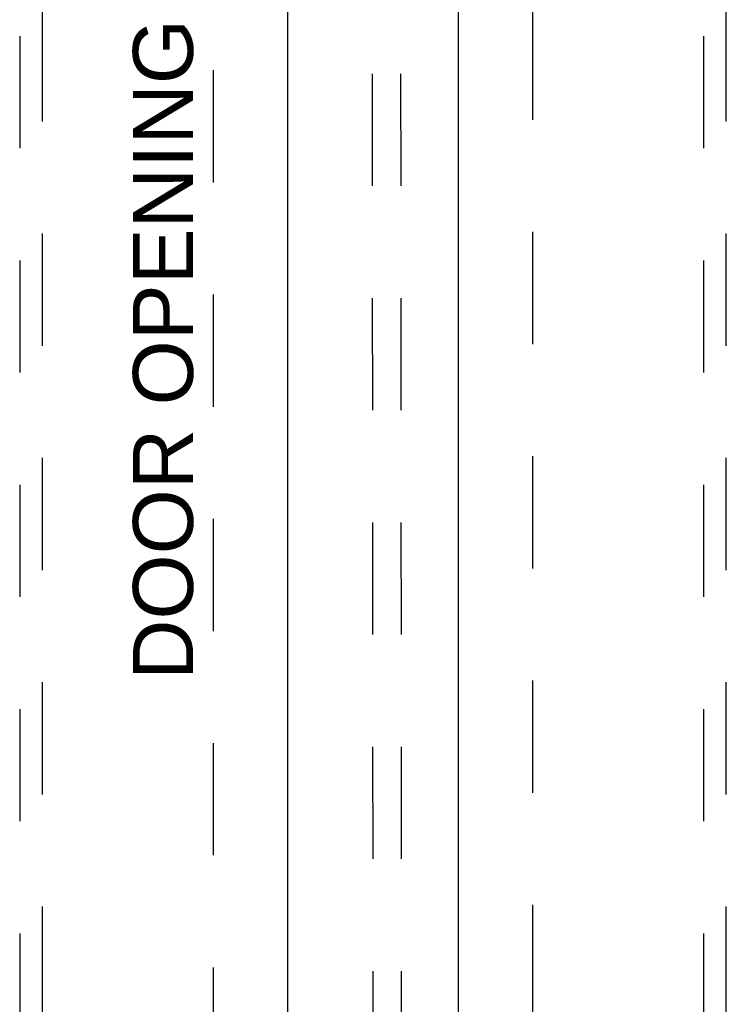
# Model space of a CAD drawing. Header units: inches. Extents: x 0 to 224, y 0 to 145.
# Tile 15 of 62: x 49.85 to 57.6, y 69.21 to 80.01. Entities that reach past the tile are written whole.
import ezdxf

# ---------------------------------------------------------------- set-up
doc = ezdxf.new("R2010")
doc.units = ezdxf.units.IN
doc.header["$LTSCALE"] = 12.302632
doc.header["$MEASUREMENT"] = 0
doc.linetypes.add('HIDDEN', pattern=[0.2, 0.1, -0.1])
doc.layers.get('0').update_dxf_attribs({"linetype": 'CONTINUOUS'})
doc.layers.add('DEFAULT_2', color=8, linetype='HIDDEN')
doc.layers.add('DIMENSIONS', color=7, linetype='CONTINUOUS')
doc.styles.get("Standard").update_dxf_attribs({"font": 'arial.ttf'})

msp = doc.modelspace()

# ---------------------------------------------------------------- linework, layer by layer
at = {"color": 3, "linetype": 'Continuous'}
for p, q in [((52.7918, 85.7297), (52.7918, 23.4377)), ((54.6668, 23.4377), (54.6668, 85.7297))]:
    msp.add_line(p, q, dxfattribs=at)
at = {"layer": 'DEFAULT_2', "color": 8, "linetype": 'HIDDEN'}
for p, q in [((53.7148, 86.8027), (53.7344, 57.8075)), ((54.0273, 86.8029), (54.0469, 57.8077)), ((51.9793, 24.0987), (51.9793, 85.0687)), ((55.4793, 85.0687), (55.4793, 24.0987)), ((49.8543, 84.7562), (49.8543, 56.7544)), ((50.1043, 56.7544), (50.1043, 84.7562)), ((57.3543, 84.7562), (57.3543, 56.7544)), ((57.6043, 56.7544), (57.6043, 84.7562))]:
    msp.add_line(p, q, dxfattribs=at)

# ---------------------------------------------------------------- texts
at = {"layer": 'DIMENSIONS', "color": 2, "linetype": 'Continuous', "insert": (51.097, 76.3967), "char_height": 0.657895, "width": 7.239288, "attachment_point": 2, "rotation": 90, "line_spacing_factor": 0.9}
msp.add_mtext('DOOR OPENING', dxfattribs=at)

doc.saveas('drawing.dxf')
